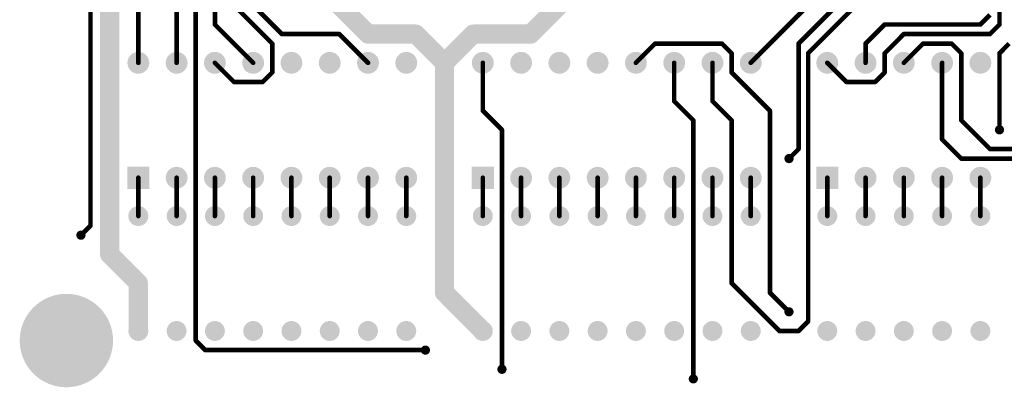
# Model space of a CAD drawing. Extents: x 0.24 to 7.39, y 0.21 to 4.62.
# Tile 1 of 11: x 0.24 to 2.81, y 0.22 to 1.18. Entities that reach past the tile are written whole.
import ezdxf

# ---------------------------------------------------------------- set-up
doc = ezdxf.new("R2010")
doc.units = 0

msp = doc.modelspace()

# ---------------------------------------------------------------- linework, layer by layer
at = {"layer": 'BOT'}
for points, const_width in [([(0.421, 0.646), (0.421, 2.421)], 0.012), ([(0.471, 1.696), (0.471, 0.571)], 0.05), ([(0.646, 1.071), (0.646, 1.696)], 0.012), ([(0.696, 0.346), (0.696, 1.671)], 0.012), ([(0.746, 1.671), (0.746, 1.171)], 0.012), ([(0.546, 1.646), (0.546, 1.071)], 0.012), ([(2.696, 1.621), (2.146, 1.071)], 0.012), ([(2.696, 1.621), (2.146, 1.071)], 0.012), ([(2.271, 1.121), (2.721, 1.571)], 0.012), ([(2.746, 1.546), (2.296, 1.096)], 0.012), ([(2.796, 1.171), (2.796, 1.396)], 0.012), ([(0.796, 1.271), (0.921, 1.146)], 0.012), ([(0.771, 1.246), (0.896, 1.121)], 0.012), ([(1.071, 1.221), (1.146, 1.146)], 0.05), ([(1.571, 1.146), (1.646, 1.221)], 0.05), ([(2.746, 1.171), (2.771, 1.196)], 0.012), ([(0.746, 1.171), (0.846, 1.071)], 0.012), ([(1.146, 1.146), (1.271, 1.146)], 0.05), ([(1.271, 1.146), (1.346, 1.071)], 0.05), ([(1.346, 1.071), (1.421, 1.146)], 0.05), ([(1.421, 1.146), (1.571, 1.146)], 0.05), ([(2.446, 1.121), (2.496, 1.171)], 0.012), ([(2.496, 1.171), (2.746, 1.171)], 0.012), ([(2.771, 1.146), (2.796, 1.171)], 0.012), ([(0.921, 1.146), (1.071, 1.146)], 0.012), ([(1.071, 1.146), (1.146, 1.071)], 0.012), ([(2.496, 1.096), (2.546, 1.146)], 0.012), ([(2.546, 1.146), (2.771, 1.146)], 0.012), ([(0.896, 1.121), (0.896, 1.046)], 0.012), ([(1.846, 1.071), (1.896, 1.121)], 0.012), ([(1.896, 1.121), (2.071, 1.121)], 0.012), ([(2.071, 1.121), (2.096, 1.096)], 0.012), ([(2.271, 0.846), (2.271, 1.121)], 0.012), ([(2.446, 1.071), (2.446, 1.121)], 0.012), ([(2.546, 1.071), (2.596, 1.121)], 0.012), ([(2.596, 1.121), (2.671, 1.121)], 0.012), ([(2.671, 1.121), (2.696, 1.096)], 0.012), ([(2.821, 1.121), (2.796, 1.096)], 0.012), ([(1.346, 1.071), (1.346, 0.471)], 0.05), ([(1.346, 0.471), (1.346, 1.071)], 0.05), ([(2.096, 1.096), (2.096, 1.046)], 0.012), ([(2.296, 1.096), (2.296, 0.396)], 0.012), ([(2.496, 1.046), (2.496, 1.096)], 0.012), ([(2.696, 1.096), (2.696, 0.921)], 0.012), ([(2.796, 1.096), (2.796, 0.896)], 0.012), ([(0.796, 1.021), (0.746, 1.071)], 0.012), ([(1.446, 1.071), (1.446, 0.946)], 0.012), ([(1.946, 0.971), (1.946, 1.071)], 0.012), ([(2.046, 0.971), (2.046, 1.071)], 0.012), ([(2.346, 1.071), (2.396, 1.021)], 0.012), ([(2.646, 0.871), (2.646, 1.071)], 0.012), ([(0.896, 1.046), (0.871, 1.021)], 0.012), ([(2.096, 1.046), (2.196, 0.946)], 0.012), ([(2.471, 1.021), (2.496, 1.046)], 0.012), ([(0.871, 1.021), (0.796, 1.021)], 0.012), ([(2.396, 1.021), (2.471, 1.021)], 0.012), ([(1.446, 0.946), (1.496, 0.896)], 0.012), ([(1.996, 0.921), (1.946, 0.971)], 0.012), ([(2.096, 0.921), (2.046, 0.971)], 0.012), ([(2.196, 0.946), (2.196, 0.471)], 0.012), ([(1.996, 0.246), (1.996, 0.921)], 0.012), ([(2.096, 0.496), (2.096, 0.921)], 0.012), ([(2.696, 0.921), (2.771, 0.846)], 0.012), ([(1.496, 0.896), (1.496, 0.271)], 0.012), ([(2.696, 0.821), (2.646, 0.871)], 0.012), ([(2.246, 0.821), (2.271, 0.846)], 0.012), ([(2.771, 0.846), (2.946, 0.846)], 0.012), ([(2.971, 0.821), (2.696, 0.821)], 0.012), ([(0.546, 0.671), (0.546, 0.771)], 0.012), ([(0.646, 0.671), (0.646, 0.771)], 0.012), ([(0.746, 0.671), (0.746, 0.771)], 0.012), ([(0.846, 0.671), (0.846, 0.771)], 0.012), ([(0.946, 0.671), (0.946, 0.771)], 0.012), ([(1.046, 0.671), (1.046, 0.771)], 0.012), ([(1.146, 0.671), (1.146, 0.771)], 0.012), ([(1.246, 0.671), (1.246, 0.771)], 0.012), ([(1.446, 0.671), (1.446, 0.771)], 0.012), ([(1.546, 0.671), (1.546, 0.771)], 0.012), ([(1.646, 0.671), (1.646, 0.771)], 0.012), ([(1.746, 0.671), (1.746, 0.771)], 0.012), ([(1.846, 0.671), (1.846, 0.771)], 0.012), ([(1.946, 0.671), (1.946, 0.771)], 0.012), ([(2.046, 0.671), (2.046, 0.771)], 0.012), ([(2.146, 0.671), (2.146, 0.771)], 0.012), ([(2.346, 0.671), (2.346, 0.771)], 0.012), ([(2.446, 0.671), (2.446, 0.771)], 0.012), ([(2.546, 0.671), (2.546, 0.771)], 0.012), ([(2.646, 0.671), (2.646, 0.771)], 0.012), ([(2.746, 0.671), (2.746, 0.771)], 0.012), ([(0.396, 0.621), (0.421, 0.646)], 0.012), ([(0.471, 0.571), (0.546, 0.496)], 0.05), ([(0.546, 0.496), (0.546, 0.371)], 0.05), ([(1.346, 0.471), (1.446, 0.371)], 0.05), ([(1.446, 0.371), (1.346, 0.471)], 0.05), ([(2.221, 0.371), (2.096, 0.496)], 0.012), ([(2.196, 0.471), (2.246, 0.421)], 0.012), ([(2.296, 0.396), (2.271, 0.371)], 0.012), ([(2.271, 0.371), (2.221, 0.371)], 0.012), ([(0.721, 0.321), (0.696, 0.346)], 0.012), ([(1.296, 0.321), (0.721, 0.321)], 0.012)]:
    msp.add_lwpolyline(points, dxfattribs=dict(at, const_width=const_width))
for points, const_width in [([(0.743, 1.171, 1), (0.749, 1.171, 1)], 0.006), ([(0.743, 1.171, 1), (0.749, 1.171, 1)], 0.006), ([(1.1335, 1.146, 1), (1.1585, 1.146, 1)], 0.025), ([(1.1335, 1.146, 1), (1.1585, 1.146, 1)], 0.025), ([(1.2585, 1.146, 1), (1.2835, 1.146, 1)], 0.025), ([(1.2585, 1.146, 1), (1.2835, 1.146, 1)], 0.025), ([(1.4085, 1.146, 1), (1.4335, 1.146, 1)], 0.025), ([(1.4085, 1.146, 1), (1.4335, 1.146, 1)], 0.025), ([(1.5585, 1.146, 1), (1.5835, 1.146, 1)], 0.025), ([(1.5585, 1.146, 1), (1.5835, 1.146, 1)], 0.025), ([(2.493, 1.171, 1), (2.499, 1.171, 1)], 0.006), ([(2.493, 1.171, 1), (2.499, 1.171, 1)], 0.006), ([(2.743, 1.171, 1), (2.749, 1.171, 1)], 0.006), ([(2.743, 1.171, 1), (2.749, 1.171, 1)], 0.006), ([(2.793, 1.171, 1), (2.799, 1.171, 1)], 0.006), ([(2.793, 1.171, 1), (2.799, 1.171, 1)], 0.006), ([(0.918, 1.146, 1), (0.924, 1.146, 1)], 0.006), ([(0.918, 1.146, 1), (0.924, 1.146, 1)], 0.006), ([(1.068, 1.146, 1), (1.074, 1.146, 1)], 0.006), ([(1.068, 1.146, 1), (1.074, 1.146, 1)], 0.006), ([(2.543, 1.146, 1), (2.549, 1.146, 1)], 0.006), ([(2.543, 1.146, 1), (2.549, 1.146, 1)], 0.006), ([(2.768, 1.146, 1), (2.774, 1.146, 1)], 0.006), ([(2.768, 1.146, 1), (2.774, 1.146, 1)], 0.006), ([(0.893, 1.121, 1), (0.899, 1.121, 1)], 0.006), ([(0.893, 1.121, 1), (0.899, 1.121, 1)], 0.006), ([(1.893, 1.121, 1), (1.899, 1.121, 1)], 0.006), ([(1.893, 1.121, 1), (1.899, 1.121, 1)], 0.006), ([(2.068, 1.121, 1), (2.074, 1.121, 1)], 0.006), ([(2.068, 1.121, 1), (2.074, 1.121, 1)], 0.006), ([(2.268, 1.121, 1), (2.274, 1.121, 1)], 0.006), ([(2.268, 1.121, 1), (2.274, 1.121, 1)], 0.006), ([(2.443, 1.121, 1), (2.449, 1.121, 1)], 0.006), ([(2.443, 1.121, 1), (2.449, 1.121, 1)], 0.006), ([(2.593, 1.121, 1), (2.599, 1.121, 1)], 0.006), ([(2.593, 1.121, 1), (2.599, 1.121, 1)], 0.006), ([(2.668, 1.121, 1), (2.674, 1.121, 1)], 0.006), ([(2.668, 1.121, 1), (2.674, 1.121, 1)], 0.006), ([(0.532, 1.071, 1), (0.56, 1.071, 1)], 0.029), ([(0.632, 1.071, 1), (0.66, 1.071, 1)], 0.029), ([(0.732, 1.071, 1), (0.76, 1.071, 1)], 0.029), ([(0.832, 1.071, 1), (0.86, 1.071, 1)], 0.029), ([(0.932, 1.071, 1), (0.96, 1.071, 1)], 0.029), ([(1.032, 1.071, 1), (1.06, 1.071, 1)], 0.029), ([(1.132, 1.071, 1), (1.16, 1.071, 1)], 0.029), ([(1.232, 1.071, 1), (1.26, 1.071, 1)], 0.029), ([(1.3335, 1.071, 1), (1.3585, 1.071, 1)], 0.025), ([(1.3335, 1.071, 1), (1.3585, 1.071, 1)], 0.025), ([(1.3335, 1.071, 1), (1.3585, 1.071, 1)], 0.025), ([(1.3335, 1.071, 1), (1.3585, 1.071, 1)], 0.025), ([(1.432, 1.071, 1), (1.46, 1.071, 1)], 0.029), ([(1.532, 1.071, 1), (1.56, 1.071, 1)], 0.029), ([(1.632, 1.071, 1), (1.66, 1.071, 1)], 0.029), ([(1.732, 1.071, 1), (1.76, 1.071, 1)], 0.029), ([(1.832, 1.071, 1), (1.86, 1.071, 1)], 0.029), ([(1.932, 1.071, 1), (1.96, 1.071, 1)], 0.029), ([(2.032, 1.071, 1), (2.06, 1.071, 1)], 0.029), ([(2.093, 1.096, 1), (2.099, 1.096, 1)], 0.006), ([(2.093, 1.096, 1), (2.099, 1.096, 1)], 0.006), ([(2.132, 1.071, 1), (2.16, 1.071, 1)], 0.029), ([(2.293, 1.096, 1), (2.299, 1.096, 1)], 0.006), ([(2.293, 1.096, 1), (2.299, 1.096, 1)], 0.006), ([(2.332, 1.071, 1), (2.36, 1.071, 1)], 0.029), ([(2.432, 1.071, 1), (2.46, 1.071, 1)], 0.029), ([(2.493, 1.096, 1), (2.499, 1.096, 1)], 0.006), ([(2.493, 1.096, 1), (2.499, 1.096, 1)], 0.006), ([(2.532, 1.071, 1), (2.56, 1.071, 1)], 0.029), ([(2.632, 1.071, 1), (2.66, 1.071, 1)], 0.029), ([(2.693, 1.096, 1), (2.699, 1.096, 1)], 0.006), ([(2.693, 1.096, 1), (2.699, 1.096, 1)], 0.006), ([(2.732, 1.071, 1), (2.76, 1.071, 1)], 0.029), ([(2.793, 1.096, 1), (2.799, 1.096, 1)], 0.006), ([(2.793, 1.096, 1), (2.799, 1.096, 1)], 0.006), ([(0.543, 1.071, 1), (0.549, 1.071, 1)], 0.006), ([(0.643, 1.071, 1), (0.649, 1.071, 1)], 0.006), ([(0.743, 1.071, 1), (0.749, 1.071, 1)], 0.006), ([(0.843, 1.071, 1), (0.849, 1.071, 1)], 0.006), ([(1.143, 1.071, 1), (1.149, 1.071, 1)], 0.006), ([(1.443, 1.071, 1), (1.449, 1.071, 1)], 0.006), ([(1.843, 1.071, 1), (1.849, 1.071, 1)], 0.006), ([(1.943, 1.071, 1), (1.949, 1.071, 1)], 0.006), ([(2.043, 1.071, 1), (2.049, 1.071, 1)], 0.006), ([(2.143, 1.071, 1), (2.149, 1.071, 1)], 0.006), ([(2.143, 1.071, 1), (2.149, 1.071, 1)], 0.006), ([(2.343, 1.071, 1), (2.349, 1.071, 1)], 0.006), ([(2.443, 1.071, 1), (2.449, 1.071, 1)], 0.006), ([(2.543, 1.071, 1), (2.549, 1.071, 1)], 0.006), ([(2.643, 1.071, 1), (2.649, 1.071, 1)], 0.006), ([(0.893, 1.046, 1), (0.899, 1.046, 1)], 0.006), ([(0.893, 1.046, 1), (0.899, 1.046, 1)], 0.006), ([(2.093, 1.046, 1), (2.099, 1.046, 1)], 0.006), ([(2.093, 1.046, 1), (2.099, 1.046, 1)], 0.006), ([(2.493, 1.046, 1), (2.499, 1.046, 1)], 0.006), ([(2.493, 1.046, 1), (2.499, 1.046, 1)], 0.006), ([(0.793, 1.021, 1), (0.799, 1.021, 1)], 0.006), ([(0.793, 1.021, 1), (0.799, 1.021, 1)], 0.006), ([(0.868, 1.021, 1), (0.874, 1.021, 1)], 0.006), ([(0.868, 1.021, 1), (0.874, 1.021, 1)], 0.006), ([(2.393, 1.021, 1), (2.399, 1.021, 1)], 0.006), ([(2.393, 1.021, 1), (2.399, 1.021, 1)], 0.006), ([(2.468, 1.021, 1), (2.474, 1.021, 1)], 0.006), ([(2.468, 1.021, 1), (2.474, 1.021, 1)], 0.006), ([(1.443, 0.946, 1), (1.449, 0.946, 1)], 0.006), ([(1.443, 0.946, 1), (1.449, 0.946, 1)], 0.006), ([(1.943, 0.971, 1), (1.949, 0.971, 1)], 0.006), ([(1.943, 0.971, 1), (1.949, 0.971, 1)], 0.006), ([(2.043, 0.971, 1), (2.049, 0.971, 1)], 0.006), ([(2.043, 0.971, 1), (2.049, 0.971, 1)], 0.006), ([(2.193, 0.946, 1), (2.199, 0.946, 1)], 0.006), ([(2.193, 0.946, 1), (2.199, 0.946, 1)], 0.006), ([(1.993, 0.921, 1), (1.999, 0.921, 1)], 0.006), ([(1.993, 0.921, 1), (1.999, 0.921, 1)], 0.006), ([(2.093, 0.921, 1), (2.099, 0.921, 1)], 0.006), ([(2.093, 0.921, 1), (2.099, 0.921, 1)], 0.006), ([(2.693, 0.921, 1), (2.699, 0.921, 1)], 0.006), ([(2.693, 0.921, 1), (2.699, 0.921, 1)], 0.006), ([(1.493, 0.896, 1), (1.499, 0.896, 1)], 0.006), ([(1.493, 0.896, 1), (1.499, 0.896, 1)], 0.006), ([(2.79, 0.896, 1), (2.802, 0.896, 1)], 0.012), ([(2.793, 0.896, 1), (2.799, 0.896, 1)], 0.006), ([(2.643, 0.871, 1), (2.649, 0.871, 1)], 0.006), ([(2.643, 0.871, 1), (2.649, 0.871, 1)], 0.006), ([(2.268, 0.846, 1), (2.274, 0.846, 1)], 0.006), ([(2.268, 0.846, 1), (2.274, 0.846, 1)], 0.006), ([(2.768, 0.846, 1), (2.774, 0.846, 1)], 0.006), ([(2.768, 0.846, 1), (2.774, 0.846, 1)], 0.006), ([(2.24, 0.821, 1), (2.252, 0.821, 1)], 0.012), ([(2.243, 0.821, 1), (2.249, 0.821, 1)], 0.006), ([(2.693, 0.821, 1), (2.699, 0.821, 1)], 0.006), ([(2.693, 0.821, 1), (2.699, 0.821, 1)], 0.006), ([(0.632, 0.771, 1), (0.66, 0.771, 1)], 0.029), ([(0.732, 0.771, 1), (0.76, 0.771, 1)], 0.029), ([(0.832, 0.771, 1), (0.86, 0.771, 1)], 0.029), ([(0.932, 0.771, 1), (0.96, 0.771, 1)], 0.029), ([(1.032, 0.771, 1), (1.06, 0.771, 1)], 0.029), ([(1.132, 0.771, 1), (1.16, 0.771, 1)], 0.029), ([(1.232, 0.771, 1), (1.26, 0.771, 1)], 0.029), ([(1.532, 0.771, 1), (1.56, 0.771, 1)], 0.029), ([(1.632, 0.771, 1), (1.66, 0.771, 1)], 0.029), ([(1.732, 0.771, 1), (1.76, 0.771, 1)], 0.029), ([(1.832, 0.771, 1), (1.86, 0.771, 1)], 0.029), ([(1.932, 0.771, 1), (1.96, 0.771, 1)], 0.029), ([(2.032, 0.771, 1), (2.06, 0.771, 1)], 0.029), ([(2.132, 0.771, 1), (2.16, 0.771, 1)], 0.029), ([(2.432, 0.771, 1), (2.46, 0.771, 1)], 0.029), ([(2.532, 0.771, 1), (2.56, 0.771, 1)], 0.029), ([(2.632, 0.771, 1), (2.66, 0.771, 1)], 0.029), ([(2.732, 0.771, 1), (2.76, 0.771, 1)], 0.029), ([(0.543, 0.771, 1), (0.549, 0.771, 1)], 0.006), ([(0.643, 0.771, 1), (0.649, 0.771, 1)], 0.006), ([(0.743, 0.771, 1), (0.749, 0.771, 1)], 0.006), ([(0.843, 0.771, 1), (0.849, 0.771, 1)], 0.006), ([(0.943, 0.771, 1), (0.949, 0.771, 1)], 0.006), ([(1.043, 0.771, 1), (1.049, 0.771, 1)], 0.006), ([(1.143, 0.771, 1), (1.149, 0.771, 1)], 0.006), ([(1.243, 0.771, 1), (1.249, 0.771, 1)], 0.006), ([(1.443, 0.771, 1), (1.449, 0.771, 1)], 0.006), ([(1.543, 0.771, 1), (1.549, 0.771, 1)], 0.006), ([(1.643, 0.771, 1), (1.649, 0.771, 1)], 0.006), ([(1.743, 0.771, 1), (1.749, 0.771, 1)], 0.006), ([(1.843, 0.771, 1), (1.849, 0.771, 1)], 0.006), ([(1.943, 0.771, 1), (1.949, 0.771, 1)], 0.006), ([(2.043, 0.771, 1), (2.049, 0.771, 1)], 0.006), ([(2.143, 0.771, 1), (2.149, 0.771, 1)], 0.006), ([(2.343, 0.771, 1), (2.349, 0.771, 1)], 0.006), ([(2.443, 0.771, 1), (2.449, 0.771, 1)], 0.006), ([(2.543, 0.771, 1), (2.549, 0.771, 1)], 0.006), ([(2.643, 0.771, 1), (2.649, 0.771, 1)], 0.006), ([(2.743, 0.771, 1), (2.749, 0.771, 1)], 0.006), ([(0.533, 0.671, 1), (0.559, 0.671, 1)], 0.026), ([(0.633, 0.671, 1), (0.659, 0.671, 1)], 0.026), ([(0.733, 0.671, 1), (0.759, 0.671, 1)], 0.026), ([(0.833, 0.671, 1), (0.859, 0.671, 1)], 0.026), ([(0.933, 0.671, 1), (0.959, 0.671, 1)], 0.026), ([(1.033, 0.671, 1), (1.059, 0.671, 1)], 0.026), ([(1.133, 0.671, 1), (1.159, 0.671, 1)], 0.026), ([(1.233, 0.671, 1), (1.259, 0.671, 1)], 0.026), ([(1.433, 0.671, 1), (1.459, 0.671, 1)], 0.026), ([(1.533, 0.671, 1), (1.559, 0.671, 1)], 0.026), ([(1.633, 0.671, 1), (1.659, 0.671, 1)], 0.026), ([(1.733, 0.671, 1), (1.759, 0.671, 1)], 0.026), ([(1.833, 0.671, 1), (1.859, 0.671, 1)], 0.026), ([(1.933, 0.671, 1), (1.959, 0.671, 1)], 0.026), ([(2.033, 0.671, 1), (2.059, 0.671, 1)], 0.026), ([(2.133, 0.671, 1), (2.159, 0.671, 1)], 0.026), ([(2.333, 0.671, 1), (2.359, 0.671, 1)], 0.026), ([(2.433, 0.671, 1), (2.459, 0.671, 1)], 0.026), ([(2.533, 0.671, 1), (2.559, 0.671, 1)], 0.026), ([(2.633, 0.671, 1), (2.659, 0.671, 1)], 0.026), ([(2.733, 0.671, 1), (2.759, 0.671, 1)], 0.026), ([(0.543, 0.671, 1), (0.549, 0.671, 1)], 0.006), ([(0.643, 0.671, 1), (0.649, 0.671, 1)], 0.006), ([(0.743, 0.671, 1), (0.749, 0.671, 1)], 0.006), ([(0.843, 0.671, 1), (0.849, 0.671, 1)], 0.006), ([(0.943, 0.671, 1), (0.949, 0.671, 1)], 0.006), ([(1.043, 0.671, 1), (1.049, 0.671, 1)], 0.006), ([(1.143, 0.671, 1), (1.149, 0.671, 1)], 0.006), ([(1.243, 0.671, 1), (1.249, 0.671, 1)], 0.006), ([(1.443, 0.671, 1), (1.449, 0.671, 1)], 0.006), ([(1.543, 0.671, 1), (1.549, 0.671, 1)], 0.006), ([(1.643, 0.671, 1), (1.649, 0.671, 1)], 0.006), ([(1.743, 0.671, 1), (1.749, 0.671, 1)], 0.006), ([(1.843, 0.671, 1), (1.849, 0.671, 1)], 0.006), ([(1.943, 0.671, 1), (1.949, 0.671, 1)], 0.006), ([(2.043, 0.671, 1), (2.049, 0.671, 1)], 0.006), ([(2.143, 0.671, 1), (2.149, 0.671, 1)], 0.006), ([(2.343, 0.671, 1), (2.349, 0.671, 1)], 0.006), ([(2.443, 0.671, 1), (2.449, 0.671, 1)], 0.006), ([(2.543, 0.671, 1), (2.549, 0.671, 1)], 0.006), ([(2.643, 0.671, 1), (2.649, 0.671, 1)], 0.006), ([(2.743, 0.671, 1), (2.749, 0.671, 1)], 0.006), ([(0.418, 0.646, 1), (0.424, 0.646, 1)], 0.006), ([(0.418, 0.646, 1), (0.424, 0.646, 1)], 0.006), ([(0.39, 0.621, 1), (0.402, 0.621, 1)], 0.012), ([(0.393, 0.621, 1), (0.399, 0.621, 1)], 0.006), ([(0.4585, 0.571, 1), (0.4835, 0.571, 1)], 0.025), ([(0.4585, 0.571, 1), (0.4835, 0.571, 1)], 0.025), ([(0.5335, 0.496, 1), (0.5585, 0.496, 1)], 0.025), ([(0.5335, 0.496, 1), (0.5585, 0.496, 1)], 0.025), ([(1.3335, 0.471, 1), (1.3585, 0.471, 1)], 0.025), ([(1.3335, 0.471, 1), (1.3585, 0.471, 1)], 0.025), ([(1.3335, 0.471, 1), (1.3585, 0.471, 1)], 0.025), ([(1.3335, 0.471, 1), (1.3585, 0.471, 1)], 0.025), ([(2.093, 0.496, 1), (2.099, 0.496, 1)], 0.006), ([(2.093, 0.496, 1), (2.099, 0.496, 1)], 0.006), ([(0.297, 0.346, 1), (0.419, 0.346, 1)], 0.122), ([(2.193, 0.471, 1), (2.199, 0.471, 1)], 0.006), ([(2.193, 0.471, 1), (2.199, 0.471, 1)], 0.006), ([(2.24, 0.421, 1), (2.252, 0.421, 1)], 0.012), ([(2.243, 0.421, 1), (2.249, 0.421, 1)], 0.006), ([(0.533, 0.371, 1), (0.559, 0.371, 1)], 0.026), ([(0.5335, 0.371, 1), (0.5585, 0.371, 1)], 0.025), ([(0.633, 0.371, 1), (0.659, 0.371, 1)], 0.026), ([(0.733, 0.371, 1), (0.759, 0.371, 1)], 0.026), ([(0.833, 0.371, 1), (0.859, 0.371, 1)], 0.026), ([(0.933, 0.371, 1), (0.959, 0.371, 1)], 0.026), ([(1.033, 0.371, 1), (1.059, 0.371, 1)], 0.026), ([(1.133, 0.371, 1), (1.159, 0.371, 1)], 0.026), ([(1.233, 0.371, 1), (1.259, 0.371, 1)], 0.026), ([(1.433, 0.371, 1), (1.459, 0.371, 1)], 0.026), ([(1.4335, 0.371, 1), (1.4585, 0.371, 1)], 0.025), ([(1.4335, 0.371, 1), (1.4585, 0.371, 1)], 0.025), ([(1.533, 0.371, 1), (1.559, 0.371, 1)], 0.026), ([(1.633, 0.371, 1), (1.659, 0.371, 1)], 0.026), ([(1.733, 0.371, 1), (1.759, 0.371, 1)], 0.026), ([(1.833, 0.371, 1), (1.859, 0.371, 1)], 0.026), ([(1.933, 0.371, 1), (1.959, 0.371, 1)], 0.026), ([(2.033, 0.371, 1), (2.059, 0.371, 1)], 0.026), ([(2.133, 0.371, 1), (2.159, 0.371, 1)], 0.026), ([(2.293, 0.396, 1), (2.299, 0.396, 1)], 0.006), ([(2.293, 0.396, 1), (2.299, 0.396, 1)], 0.006), ([(2.333, 0.371, 1), (2.359, 0.371, 1)], 0.026), ([(2.433, 0.371, 1), (2.459, 0.371, 1)], 0.026), ([(2.533, 0.371, 1), (2.559, 0.371, 1)], 0.026), ([(2.633, 0.371, 1), (2.659, 0.371, 1)], 0.026), ([(2.733, 0.371, 1), (2.759, 0.371, 1)], 0.026), ([(2.218, 0.371, 1), (2.224, 0.371, 1)], 0.006), ([(2.218, 0.371, 1), (2.224, 0.371, 1)], 0.006), ([(2.268, 0.371, 1), (2.274, 0.371, 1)], 0.006), ([(2.268, 0.371, 1), (2.274, 0.371, 1)], 0.006), ([(0.693, 0.346, 1), (0.699, 0.346, 1)], 0.006), ([(0.693, 0.346, 1), (0.699, 0.346, 1)], 0.006), ([(0.718, 0.321, 1), (0.724, 0.321, 1)], 0.006), ([(0.718, 0.321, 1), (0.724, 0.321, 1)], 0.006), ([(1.29, 0.321, 1), (1.302, 0.321, 1)], 0.012), ([(1.293, 0.321, 1), (1.299, 0.321, 1)], 0.006), ([(1.49, 0.271, 1), (1.502, 0.271, 1)], 0.012), ([(1.493, 0.271, 1), (1.499, 0.271, 1)], 0.006), ([(1.99, 0.246, 1), (2.002, 0.246, 1)], 0.012), ([(1.993, 0.246, 1), (1.999, 0.246, 1)], 0.006)]:
    msp.add_lwpolyline(points, format="xyb", close=True, dxfattribs=dict(at, const_width=const_width))
for points in [[(0.517, 0.742), (0.575, 0.742), (0.517, 0.8), (0.575, 0.8)], [(1.417, 0.742), (1.475, 0.742), (1.417, 0.8), (1.475, 0.8)], [(2.317, 0.742), (2.375, 0.742), (2.317, 0.8), (2.375, 0.8)]]:
    msp.add_solid(points, dxfattribs=at)

doc.saveas('drawing.dxf')
